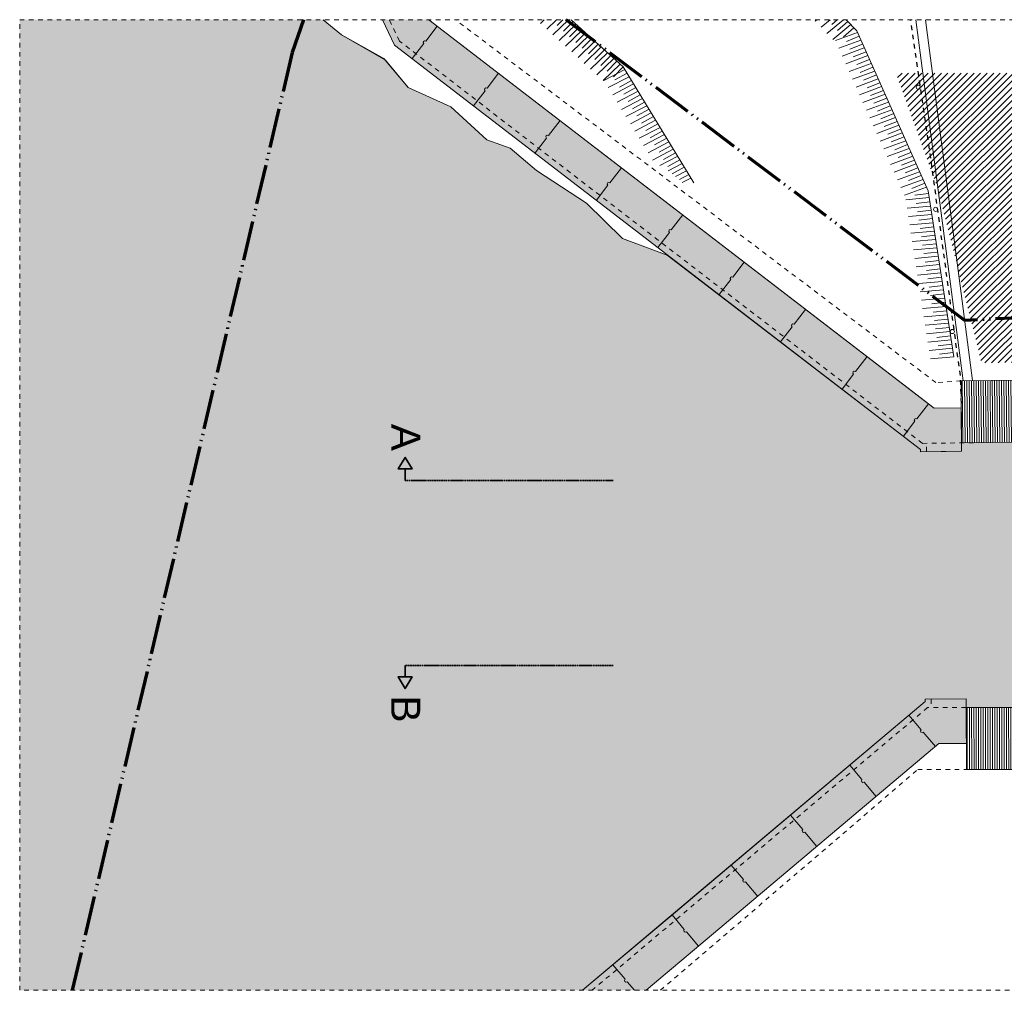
# Model space of a CAD drawing. Extents: x -294884 to 286267, y 0 to 1429765.
# Tile 141 of 178: x -25200 to -3909, y 1055627 to 1076627. Entities that reach past the tile are written whole.
import ezdxf

# ---------------------------------------------------------------- set-up
doc = ezdxf.new("R2010")
doc.units = 0
doc.header["$MEASUREMENT"] = 0
for name, pattern in [('@L07DS2b', [6.3, 4, -1, 0.3, -1]), ('DASHED', [200, 100, -100]), ('DIVIDE', [1250, 862.5, -112.5, 25, -112.5, 25, -112.5])]:
    doc.linetypes.add(name, pattern=pattern)
for name, color, linetype in [('A-0070-SYMBOOL', 1, 'Continuous'), ('A-0074--', 4, 'Continuous'), ('A-0210-WAND-BU', 8, 'Continuous')]:
    doc.layers.add(name, color=color, linetype=linetype)

# ---------------------------------------------------------------- blocks, each defined once
blk = doc.blocks.new('M-NIEUW_265')
at = {"linetype": 'Continuous', "lineweight": 5}
for color, points in [(111, [(101336.3, -45727.6), (101730.2, -46054.5), (102651.5, -46567.9), (103177.2, -47197.3), (104094.6, -47610.9), (104874.1, -48330.1), (105381.7, -48509.9), (105951.3, -48987.4), (107030.6, -49694.7), (107812.1, -50464), (108777.3, -50825.5), (114253.3, -55024), (114254.2, -55074.2), (114800.4, -55067.6), (115141.6, -55063.9), (115139.9, -54882.7), (117123.1, -54863.1), (117082.5, -60610.3), (115695, -60610.7), (115244.2, -60608.5), (115242, -60421.6), (114354.6, -60431.9), (114355.6, -60482.2), (108821, -65148.6), (106948.3, -66727.6), (94775, -66727.6), (94775, -45727.6)]), (8, [(103623.4, -45727.6), (114550.1, -54134.5), (115133, -54126.9), (115141.6, -55063.9), (114800.4, -55067.6), (114254.2, -55074.2), (114253.3, -55024), (102882.9, -46275.8), (102620.1, -45727.6)]), (8, [(108319.6, -66727.6), (106948.2, -66727.6), (114355.6, -60482.2), (114354.6, -60431.9), (115242, -60421.6), (115243.5, -60545.9), (115246.6, -61385.2), (114649.3, -61390.9), (109642.9, -65611.9)])]:
    blk.add_hatch(color=color, dxfattribs=at).paths.add_polyline_path(points, flags=0)
at = {"linetype": 'Continuous', "lineweight": 13}
h = blk.add_hatch(dxfattribs=at)
h.set_pattern_fill('arcering', color=1, style=0, pattern_type=0)
h.set_pattern_definition([(45, (0, 0), (-70.71068, 70.71068), [])])
h.paths.add_polyline_path([(123185.7, -47784.8), (123396.4, -53030.6), (115575, -53154.6), (114633.7, -49402), (113721.9, -46883.9), (123149.2, -46875.6)], flags=0)
at = {"layer": 'A-0210-WAND-BU', "linetype": 'Continuous', "lineweight": 5}
h = blk.add_hatch(dxfattribs=at)
h.set_pattern_fill('_test', color=8, style=0, pattern_type=0)
h.set_pattern_definition([(90.5661, (117239.836, -54861.96), (-49.9976, -0.494), [])])
h.paths.add_polyline_path([(115139.9, -54882.7), (115126.7, -53539.5), (117110.5, -53519.9), (117123.1, -54863.1)], flags=0)
h = blk.add_hatch(dxfattribs=at)
h.set_pattern_fill('_test', color=8, style=0, pattern_type=0)
h.set_pattern_definition([(270.0237, (120049.01, -60606.473), (50, 0.0207), [])])
h.paths.add_polyline_path([(122149, -60605.6), (122151.3, -61948.9), (115244.7, -61951.7), (115244.2, -60608.5)], flags=0)
at = {"color": 7, "linetype": 'DASHED', "lineweight": 0}
blk.add_lwpolyline([(94775, -66727.6), (94775, -45727.6), (145175, -45727.6), (145175, -66727.6)], close=True, dxfattribs=at)
at = {"color": 1, "linetype": 'DIVIDE', "lineweight": 70}
for points in [[(100912.1, -45727.6), (100666.1, -46439.6), (95911.1, -66727.6)], [(136023.7, -66727.6), (134220, -51366), (115209.6, -52233.2), (106591, -45727.6)]]:
    blk.add_lwpolyline(points, dxfattribs=at)
at = {"color": 111, "linetype": 'Continuous', "lineweight": 13}
for points in [[(101336.3, -45727.6), (101730.2, -46054.5), (102651.5, -46567.9), (103177.2, -47197.3), (104094.6, -47610.9), (104874.1, -48330.1), (105381.7, -48509.9), (105951.3, -48987.4), (107030.6, -49694.7), (107812.1, -50464), (108777.3, -50825.5), (114253.3, -55024), (114254.2, -55074.2), (114800.4, -55067.6), (115141.6, -55063.9), (115139.9, -54882.7), (117123.1, -54863.1)], [(117082.5, -60610.3), (115695, -60610.7), (115244.2, -60608.5), (115242, -60421.6), (114354.6, -60431.9), (114355.6, -60482.2), (108821, -65148.6), (106948.3, -66727.6)]]:
    blk.add_lwpolyline(points, dxfattribs=at)
at = {"color": 1, "linetype": 'Continuous', "lineweight": 13}
blk.add_lwpolyline([(108777.3, -50825.5), (107812.1, -50464), (107030.5, -49694.7), (105951.3, -48987.4), (105381.7, -48509.9), (104874.1, -48330.1), (104094.6, -47610.9), (103177.2, -47197.3), (102681.8, -46604.1), (101730.2, -46054.5), (101336.3, -45727.6)], dxfattribs=at)
at = {"color": 8, "linetype": 'Continuous', "lineweight": 13}
for points in [[(102620.1, -45727.6), (102882.9, -46275.8), (114253.3, -55024), (114254.2, -55074.2), (114800.4, -55067.6), (115141.6, -55063.9), (115133, -54126.9), (114550.1, -54134.5), (103623.4, -45727.6)], [(115246.6, -61385.2), (115243.5, -60545.9), (115242, -60421.6), (114354.6, -60431.9), (114355.6, -60482.2), (106948.2, -66727.6)], [(108319.6, -66727.6), (109642.9, -65611.9), (114649.3, -61390.9), (115246.6, -61385.2)]]:
    blk.add_lwpolyline(points, dxfattribs=at)
at = {"color": 7, "linetype": 'Continuous', "lineweight": 18}
for points in [[(102620.1, -45727.6), (102882.9, -46275.8), (114253.3, -55024), (114254.2, -55074.2), (115141.6, -55063.9), (115133, -54126.9), (114550.1, -54134.5), (114424.4, -54037.7)], [(114424.4, -54037.7), (114367.8, -53994.2), (103623.4, -45727.6)], [(115139.9, -54882.7), (115131.9, -53539.5)], [(115141.6, -55063.9), (114254.2, -55074.2)], [(115246.6, -61385.2), (115242, -60421.6), (114354.6, -60431.9), (114355.6, -60482.2), (106948.2, -66727.6)], [(115242, -60421.6), (114354.6, -60431.9)], [(115248.3, -61951.7), (115244.2, -60608.5)], [(108319.6, -66727.6), (109642.9, -65611.9), (114649.3, -61390.9), (114649.3, -61390.9), (115246.6, -61385.2)]]:
    blk.add_lwpolyline(points, dxfattribs=at)
at = {"color": 1, "linetype": 'DASHED', "lineweight": 13}
for points in [[(114296.9, -54893.5), (102986.7, -46191.7), (102764.2, -45727.6)], [(115131.9, -53539.5), (114585.3, -53578.1), (104197.4, -45727.6)], [(114296.9, -54893.5), (115684.3, -54877.3)], [(114384.2, -55072.7), (114382.2, -54893.5)], [(114484.6, -60431.7), (114485, -60608)], [(114407.6, -60608.4), (107152.7, -66727.6)], [(108631.2, -66727.6), (114192.7, -61952.2), (115248.3, -61951.7)]]:
    blk.add_lwpolyline(points, dxfattribs=at)
at = {"color": 9, "linetype": 'Continuous', "lineweight": 13}
for points in [[(106119.2, -45727.6), (106034.6, -45809.5)], [(106382.4, -45727.6), (106170.3, -45932.8)], [(106259.3, -45729.9), (106261.5, -45727.6)], [(106645.4, -45727.6), (106306, -46056)], [(106394.8, -45853.2), (106518.7, -45727.6)], [(106530.5, -45976.4), (106740.1, -45763.8)], [(106700.2, -45727.6), (107825.4, -46749.8), (109351.6, -49256.6)], [(112014.4, -45727.6), (111978.2, -45757.6)], [(112301.5, -45727.6), (112103.8, -45891)], [(112588.9, -45727.6), (112229.5, -46024.6)], [(112334.1, -45829.3), (112451.2, -45727.6)], [(112459.6, -45962.9), (112685.1, -45767.2)], [(112647.5, -45727.6), (112873.8, -45967.6), (114420.1, -49434.1), (114975.5, -53019.2)], [(106807.5, -45825.2), (106441.5, -46179.2)], [(106943.2, -45948.6), (106577.3, -46302.6)], [(106666.3, -46099.7), (106875.7, -45887.2)], [(112747.6, -45833.8), (112355.1, -46158)], [(112585.2, -46096.3), (112810.7, -45900.7)], [(107078.9, -46071.8), (106712.9, -46425.8)], [(106802, -46223), (107011.3, -46010.4)], [(107214.5, -46195.1), (106848.5, -46549.1)], [(106937.5, -46346.2), (107147, -46133.6)], [(112889.6, -46003), (112412.2, -46180)], [(112964.2, -46170.4), (112486.8, -46347.4)], [(112649.9, -46197.3), (112927.2, -46086.9)], [(107350.2, -46318.3), (106984.2, -46672.3)], [(107073.2, -46469.5), (107282.5, -46256.9)], [(107208.8, -46592.7), (107418.2, -46380.1)], [(113038.9, -46337.8), (112561.5, -46514.7)], [(112724.5, -46364.8), (113001.7, -46254.3)], [(107485.7, -46441.5), (107119.8, -46795.5)], [(107621.5, -46564.9), (107255.6, -46918.8)], [(107344.6, -46716), (107553.9, -46503.3)], [(113113.5, -46505.1), (112636.2, -46682.1)], [(112799.2, -46532.2), (113076.4, -46421.7)], [(112874, -46699.6), (113151.1, -46589.1)], [(107757.2, -46688), (107391.3, -47042)], [(107859.1, -46805.4), (107408.1, -47041.6)], [(107480.2, -46839.3), (107689.7, -46626.6)], [(107615.9, -46962.5), (107825.4, -46749.8)], [(113188.2, -46672.6), (112710.9, -46849.6)], [(112948.5, -46867.1), (113225.9, -46756.6)], [(107954.5, -46961.9), (107503.3, -47198.1)], [(107646, -47028.8), (107907.1, -46883.9)], [(107741.4, -47185.2), (108002.4, -47040.4)], [(113262.9, -46840), (112785.6, -47016.9)], [(113337.6, -47007.3), (112860.2, -47184.3)], [(113023.2, -47034.4), (113300.5, -46923.9)], [(108049.8, -47118.4), (107598.8, -47354.6)], [(107836.7, -47341.7), (108097.7, -47197.1)], [(113412.3, -47174.7), (112935, -47351.7)], [(113097.9, -47201.7), (113375.2, -47091.3)], [(113172.6, -47369), (113449.9, -47258.7)], [(108145.1, -47275), (107694, -47511.2)], [(108240.3, -47431.5), (107789.4, -47667.7)], [(107932, -47498.3), (108192.9, -47353.5)], [(113487, -47342.1), (113009.5, -47519.1)], [(113247.3, -47536.5), (113524.4, -47426)], [(108335.7, -47588.1), (107884.7, -47824.4)], [(108027.4, -47654.8), (108288.3, -47510.2)], [(108122.6, -47811.4), (108383.7, -47666.7)], [(113561.5, -47509.4), (113084.2, -47686.4)], [(113636.2, -47676.9), (113158.9, -47853.9)], [(113322, -47703.9), (113599.2, -47593.5)], [(108431, -47744.7), (107980, -47980.9)], [(108526.3, -47901.2), (108075.2, -48137.3)], [(108217.9, -47967.9), (108479, -47823.2)], [(113710.9, -47844.2), (113233.5, -48021.2)], [(113396.5, -47871.3), (113673.9, -47760.9)], [(108621.6, -48057.8), (108170.7, -48294)], [(108313.3, -48124.6), (108574.2, -47979.8)], [(113785.6, -48011.6), (113308.1, -48188.5)], [(113471.2, -48038.6), (113748.6, -47928.2)], [(113545.9, -48206.1), (113823.1, -48095.6)], [(108717, -48214.3), (108266, -48450.5)], [(108408.6, -48281.1), (108669.6, -48136.3)], [(108503.9, -48437.6), (108764.9, -48292.8)], [(113860.2, -48179.1), (113382.9, -48356.1)], [(113620.6, -48373.5), (113897.8, -48263)], [(108812.3, -48370.9), (108361.2, -48607.1)], [(108907.6, -48527.5), (108456.5, -48763.6)], [(108599.2, -48594.2), (108860.1, -48449.4)], [(113934.9, -48346.4), (113457.6, -48523.4)], [(114009.6, -48513.9), (113532.1, -48690.8)], [(113695.2, -48540.8), (113972.5, -48430.4)], [(109002.8, -48684), (108618.1, -48885.4)], [(108694.5, -48750.7), (108955.4, -48605.9)], [(114084.3, -48681.2), (113606.8, -48858.2)], [(113769.8, -48708.2), (114047, -48597.8)], [(108789.9, -48907.3), (109050.8, -48762.4)], [(109098.3, -48840.6), (108797.6, -48998.1)], [(108885.2, -49064), (109146.2, -48919.1)], [(114158.8, -48848.5), (113681.5, -49025.5)], [(113844.5, -48875.6), (114121.7, -48765.1)], [(113919.3, -49043.1), (114196.4, -48932.5)], [(109193.6, -48997.1), (108957.8, -49120.7)], [(109045.7, -49184.2), (109241.5, -49075.6)], [(109289, -49153.6), (109103.2, -49250.9)], [(114233.6, -49016), (113756.2, -49193.1)], [(113993.8, -49210.5), (114271.1, -49100)], [(114308.2, -49183.4), (113830.9, -49360.4)], [(114383, -49350.7), (113905.5, -49527.7)], [(114068.5, -49377.8), (114345.8, -49267.3)], [(114442.2, -49577.9), (113935.1, -49623.2)], [(114131.8, -49521.2), (114428.4, -49487.5)], [(114470.3, -49759), (113963.2, -49804.2)], [(114159.9, -49702.4), (114456.3, -49668.7)], [(114498.3, -49940), (113991.2, -49985.3)], [(114187.9, -49883.5), (114484.4, -49849.7)], [(114216.1, -50064.8), (114512.5, -50030.9)], [(114526.4, -50121.2), (114019.4, -50166.6)], [(114244, -50245.9), (114540.7, -50212.1)], [(114554.5, -50302.3), (114047.5, -50347.7)], [(114272.1, -50427), (114568.7, -50393.2)], [(114582.6, -50483.4), (114075.5, -50528.7)], [(114610.8, -50664.5), (114103.7, -50709.9)], [(114300.2, -50608), (114596.8, -50574.3)], [(114638.7, -50845.7), (114131.6, -50891)], [(114328.4, -50789.1), (114624.8, -50755.5)], [(114666.8, -51026.8), (114159.7, -51072.1)], [(114356.4, -50970.3), (114652.8, -50936.5)], [(114694.8, -51207.9), (114187.7, -51253.3)], [(114384.5, -51151.4), (114681, -51117.8)], [(114412.4, -51332.5), (114709, -51298.9)], [(114722.9, -51389), (114215.8, -51434.4)], [(114440.5, -51513.6), (114737.1, -51480)], [(114751, -51570.1), (114243.8, -51615.4)], [(114468.6, -51694.9), (114765.1, -51661.1)], [(114779, -51751.3), (114271.9, -51796.7)], [(114807.1, -51932.4), (114300, -51977.8)], [(114496.7, -51876), (114793.2, -51842.2)], [(114835.1, -52113.6), (114327.9, -52158.9)], [(114524.7, -52057), (114821.2, -52023.3)], [(114863.2, -52294.7), (114356, -52340)], [(114552.7, -52238.2), (114849.2, -52204.4)], [(114891.2, -52475.7), (114384.1, -52521.1)], [(114580.8, -52419.3), (114877.3, -52385.5)], [(114608.9, -52600.5), (114905.4, -52566.6)], [(114919.3, -52657), (114412.2, -52702.4)], [(114636.8, -52781.7), (114933.5, -52747.9)], [(114947.4, -52838.1), (114440.3, -52883.5)], [(114664.9, -52962.7), (114961.6, -52929)], [(114975.5, -53019.2), (114468.3, -53064.5)]]:
    blk.add_lwpolyline(points, dxfattribs=at)
at = {"color": 5, "linetype": 'DASHED', "lineweight": 25}
blk.add_lwpolyline([(115139.5, -54024.1), (115115.4, -53423.2), (114932.6, -52079.5), (114476.4, -48724.5), (114039, -45727.6)], dxfattribs=at)
at = {"color": 8, "linetype": 'Continuous', "lineweight": 5}
blk.add_lwpolyline([(115178.4, -53539), (114149.9, -45727.6)], dxfattribs=at)
at = {"color": 11, "linetype": 'Continuous', "lineweight": 9}
blk.add_lwpolyline([(115378.9, -53537), (114365.1, -45727.6)], dxfattribs=at)
at = {"color": 1, "linetype": 'Continuous', "lineweight": 13}
for points in [[(103804, -45866.6), (103555.2, -46189.9, 0.999686), (103512.5, -46245.5), (103263.7, -46568.7)], [(105131.6, -46888), (104882.7, -47211.3, 0.999686), (104840, -47266.8), (104591.2, -47590.1)], [(106459.1, -47909.4), (106210.2, -48232.7, 0.999686), (106167.6, -48288.2), (105918.8, -48611.5)], [(107786.7, -48930.8), (107537.8, -49254.1, 0.999686), (107495.1, -49309.6), (107246.3, -49632.9)], [(109114.2, -49952.2), (108865.3, -50275.4, 0.999686), (108822.7, -50331), (108573.8, -50654.3)], [(110441.8, -50973.5), (110192.9, -51296.8, 0.999686), (110150.2, -51352.4), (109901.4, -51675.7)], [(111769.3, -51994.9), (111520.4, -52318.2, 0.999686), (111477.8, -52373.8), (111228.9, -52697.1)], [(113096.8, -53016.3), (112848, -53339.6, 0.999686), (112805.3, -53395.2), (112556.5, -53718.5)], [(114424.4, -54037.7), (114175.5, -54361, 0.999686), (114132.9, -54416.6), (113884, -54739.9)], [(114004.7, -60778), (114267.6, -61090, 0.999686), (114312.9, -61143.5), (114575.8, -61455.4)], [(112724.2, -61857.7), (112987.1, -62169.7, 0.999686), (113032.3, -62223.2), (113295.2, -62535.2)], [(111443.6, -62937.4), (111706.5, -63249.4, 0.999686), (111751.7, -63302.9), (112014.6, -63614.9)], [(110163, -64017.2), (110425.9, -64329.1, 0.999686), (110471.2, -64382.6), (110734.1, -64694.6)], [(108882.5, -65096.9), (109145.4, -65408.8, 0.999686), (109190.6, -65462.4), (109453.5, -65774.3)], [(107601.9, -66176.6), (107864.8, -66488.6, 0.9995155), (107910, -66542.1), (107910, -66542.1), (108066.5, -66727.6)]]:
    blk.add_lwpolyline(points, format="xyb", dxfattribs=at)
at = {"color": 1, "linetype": 'DASHED', "lineweight": 13}
blk.add_lwpolyline([(122445.1, -60605.4), (122149, -60605.6), (121347.4, -60756.2), (118382.4, -60758.5, -0.3582948), (118259.8, -60608.6), (118236.7, -60608.7), (114407.6, -60608.4)], format="xyb", dxfattribs=at)
at = {"color": 1, "linetype": 'Continuous', "lineweight": 13}
for centre in [(114206.8, -47188.7), (114581.5, -49831.6), (114941, -52475)]:
    blk.add_circle(centre, 45, dxfattribs=at)
at = {"layer": 'A-0074--', "color": 4, "linetype": 'Continuous', "lineweight": 35}
for points in [[(103110.8, -55698.2), (103111, -55448.2), (103261, -55448.3), (103111.1, -55198.2), (102961, -55448.1), (103111, -55448.2)], [(103108.4, -59698.2), (103108.2, -59948.2), (103258.2, -59948.3), (103108.1, -60198.2), (102958.2, -59948.1), (103108.2, -59948.2)]]:
    blk.add_lwpolyline(points, dxfattribs=at)
at = {"layer": 'A-0074--', "color": 4, "linetype": '@L07DS2b', "lineweight": 35}
for points in [[(103110.8, -55698.2), (107610.8, -55701)], [(103108.4, -59698.2), (107608.4, -59700.9)]]:
    blk.add_lwpolyline(points, dxfattribs=at)
at = {"layer": 'A-0210-WAND-BU', "color": 7, "linetype": 'Continuous', "lineweight": 18}
for points in [[(115126.7, -53539.5), (117110.5, -53519.9)], [(115139.9, -54882.7), (117123.1, -54863.1)], [(122149, -60605.6), (115244.2, -60608.5)], [(122151.3, -61948.9), (115244.7, -61951.7)]]:
    blk.add_lwpolyline(points, dxfattribs=at)
at = {"layer": 'A-0070-SYMBOOL', "color": 7, "linetype": 'Continuous', "char_height": 630, "attachment_point": 7, "rotation": 269.96527, "line_spacing_factor": 0.933333}
for s, insert in [('{\\fArial|b0|i0|c12|p0;A}', (102811.5, -54470.6)), ('{\\fArial|b0|i0|c12|p0;B}', (102807.9, -60348))]:
    blk.add_mtext(s, dxfattribs=dict(at, insert=insert))

msp = doc.modelspace()

# ---------------------------------------------------------------- block references
msp.add_blockref('M-NIEUW_265', (-119975, 1122355))

doc.saveas('drawing.dxf')
